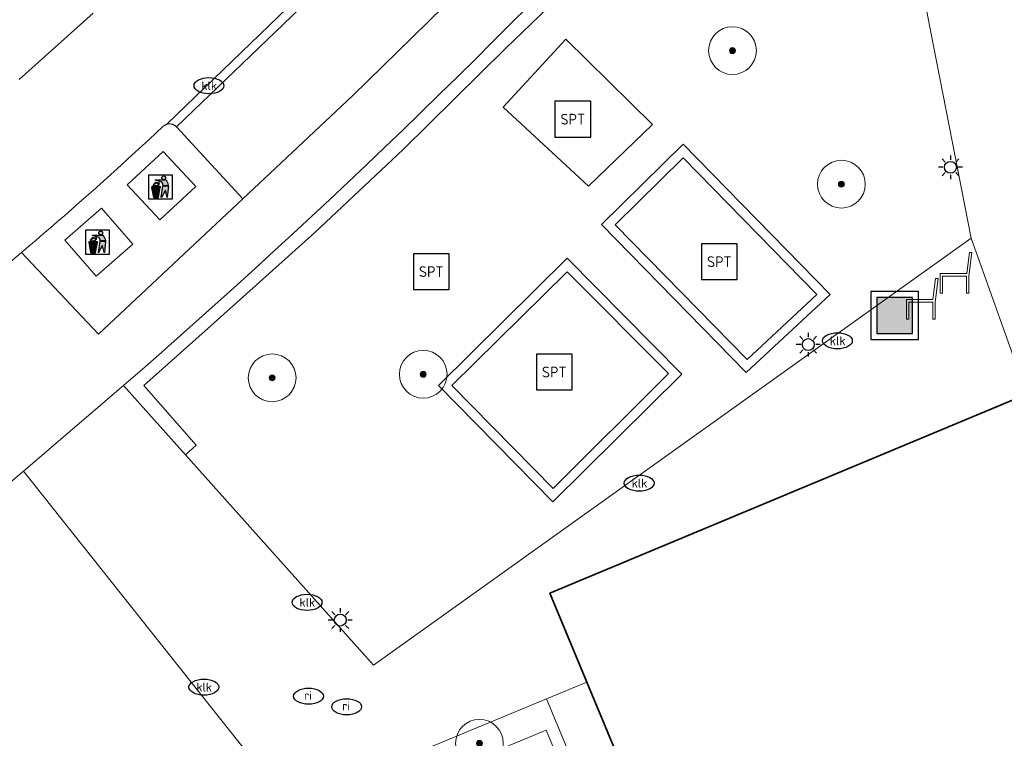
# Model space of a CAD drawing. Header units: metres. Extents: x 103671 to 105190, y 427150 to 429171.
# Tile 122 of 256: x 104540 to 104582, y 427323 to 427353. Entities that reach past the tile are written whole.
import ezdxf
from ezdxf.enums import TextEntityAlignment as Align

# ---------------------------------------------------------------- set-up
doc = ezdxf.new("R2010")
doc.units = ezdxf.units.M
for name, color, linetype, lineweight in [('B-WE-GR-BOOM-S', 253, 'Continuous', 25), ('B-WE-GR-HAAG-GV', 253, 'Continuous', 13), ('B-WE-IE-AFVAL APART PLAATS-S', 253, 'Continuous', 25), ('B-WE-IE-MEUBILAIR-S', 253, 'Continuous', 25), ('B-WE-IE-MEUBILAIR_WEGMEUBILAIR-S', 253, 'Continuous', 25), ('B-WE-IE-MEUBILAIR_WEGMEUBILAIR_AFVALBAK-S', 253, 'Continuous', 25), ('B-WE-OG-BEBOUWING-GV', 253, 'Continuous', 35), ('B-WE-OG-TERREIN_BEGROEID-GV', 253, 'Continuous', 18), ('B-WE-OG-TERREIN_ONBEGROEID_ZAND-GV', 253, 'Continuous', 18), ('B-WE-VH-GESLOTENVERHARDING_BETON-GV', 253, 'Continuous', 18), ('B-WE-VH-GESLOTENVERHARDING_KUNSTSTOF-GV', 253, 'Continuous', 18), ('B-WE-VH-ONVERHARD_ZAND-GV', 253, 'Continuous', 18), ('B-WE-VH-OPENVERHARDING-GV', 253, 'Continuous', 18), ('B-WE-VH-OPENVERHARDING_BETONSTRAATSTEEN-GV', 253, 'Continuous', 18), ('B-WE-VH-OPENVERHARDING_STRAATBAKSTEEN-GV', 253, 'Continuous', 18), ('B-WE-VH-OPENVERHARDING_TEGEL-GV', 253, 'Continuous', 18)]:
    doc.layers.add(name, color=color, linetype=linetype, lineweight=lineweight)
doc.styles.add('NLCS-ISO', font='NLCS-ISO.ttf')

# ---------------------------------------------------------------- blocks, each defined once
blk = doc.blocks.new('SIE-AFVAL APART PLAATS-SO')
h = blk.add_hatch(color=256)
h.dxf.hatch_style = 1
h.paths.add_polyline_path([(-0.09, 0.07), (-1.76, 0.07, 0.819081), (-1.79, -0.09), (-1.4, -2.19, 0.36153), (-1.37, -2.21), (-0.47, -2.21, 0.36153), (-0.44, -2.19), (-0.05, -0.09, 0.819081)])
h.paths.add_polyline_path([(-0.16, -0.1), (-0.2, -0.33), (-0.49, -0.33), (-0.47, -0.1)], flags=16)
h.paths.add_polyline_path([(-0.55, -0.1), (-0.58, -0.33), (-0.87, -0.33), (-0.87, -0.1)], flags=16)
h.paths.add_polyline_path([(-0.22, -0.42), (-0.27, -0.73), (-0.53, -0.73), (-0.5, -0.42)], flags=16)
h.paths.add_polyline_path([(-0.58, -0.42), (-0.61, -0.73), (-0.87, -0.73), (-0.87, -0.42)], flags=16)
h.paths.add_polyline_path([(-0.95, -0.1), (-0.95, -0.33), (-1.27, -0.33), (-1.29, -0.1)], flags=16)
h.paths.add_polyline_path([(-0.95, -0.42), (-0.95, -0.73), (-1.23, -0.73), (-1.26, -0.42)], flags=16)
h.paths.add_polyline_path([(-0.29, -0.83), (-0.34, -1.09), (-0.56, -1.09), (-0.54, -0.83)], flags=16)
h.paths.add_polyline_path([(-0.62, -0.83), (-0.65, -1.09), (-0.87, -1.09), (-0.87, -0.83)], flags=16)
h.paths.add_polyline_path([(-0.95, -0.83), (-0.95, -1.09), (-1.2, -1.09), (-1.22, -0.83)], flags=16)
h.paths.add_polyline_path([(-1.35, -0.33), (-1.64, -0.33), (-1.69, -0.1), (-1.37, -0.1)], flags=16)
h.paths.add_polyline_path([(-1.34, -0.42), (-1.31, -0.73), (-1.57, -0.73), (-1.63, -0.42)], flags=16)
h.paths.add_polyline_path([(-0.36, -1.18), (-0.41, -1.44), (-0.6, -1.44), (-0.57, -1.18)], flags=16)
h.paths.add_polyline_path([(-0.65, -1.18), (-0.68, -1.44), (-0.87, -1.44), (-0.87, -1.18)], flags=16)
h.paths.add_polyline_path([(-1.3, -0.83), (-1.28, -1.09), (-1.5, -1.09), (-1.55, -0.83)], flags=16)
h.paths.add_polyline_path([(-0.95, -1.18), (-0.95, -1.44), (-1.17, -1.44), (-1.19, -1.18)], flags=16)
h.paths.add_polyline_path([(-0.42, -1.53), (-0.47, -1.79), (-0.63, -1.79), (-0.6, -1.53)], flags=16)
h.paths.add_polyline_path([(-1.27, -1.18), (-1.25, -1.44), (-1.44, -1.44), (-1.49, -1.18)], flags=16)
h.paths.add_polyline_path([(-0.69, -1.53), (-0.71, -1.79), (-0.87, -1.79), (-0.87, -1.53)], flags=16)
h.paths.add_polyline_path([(-0.95, -1.53), (-0.95, -1.79), (-1.13, -1.79), (-1.16, -1.53)], flags=16)
h.paths.add_polyline_path([(-1.24, -1.53), (-1.22, -1.79), (-1.37, -1.79), (-1.42, -1.53)], flags=16)
h.paths.add_polyline_path([(-0.49, -1.89), (-0.53, -2.13), (-0.66, -2.13), (-0.64, -1.89)], flags=16)
h.paths.add_polyline_path([(-0.72, -1.89), (-0.74, -2.13), (-0.87, -2.13), (-0.87, -1.89)], flags=16)
h.paths.add_polyline_path([(-0.95, -1.89), (-0.95, -2.13), (-1.1, -2.13), (-1.12, -1.89)], flags=16)
h.paths.add_polyline_path([(-1.21, -1.89), (-1.18, -2.13), (-1.31, -2.13), (-1.35, -1.89)], flags=16)
h.paths.add_polyline_path([(-0.19, 0.78, -0.01173), (-0.3, 0.78, -0.148797), (-0.42, 1.03, -0.136076), (-0.69, 0.87), (-0.78, 0.85, -0.038293), (-1.14, 0.96), (-1.19, 0.81, -0.243822), (-1.56, 0.45, 0.344326), (-1, 0.22, -0.139345), (-0.6, 0.22, 0.618436), (-0.56, 0.27, -0.441494), (-0.47, 0.44, 0.309048)])
h.paths.add_polyline_path([(-0.49, 0.51, 0.351556), (-0.64, 0.31, 0.121061), (-1.02, 0.29, -0.288745), (-1.45, 0.42, 0.203599), (-1.12, 0.79), (-1.09, 0.87, 0.083075), (-0.28, 0.71, -0.242261)], flags=16)
h.paths.add_polyline_path([(-0.4, 0.79, -0.023345), (-0.63, 0.82, 0.07081), (-0.46, 0.9, 0.059965)], flags=16)
h.paths.add_polyline_path([(1.12, 1.48), (-1.07, 1.48, 0.860559), (-1.08, 1.42), (0.29, 1, -0.146703), (0.53, 0.28, 0.421968), (0.56, 0.25), (1.6, 0.31, 0.450293), (1.63, 0.34, 0.122241)])
h.paths.add_polyline_path([(0.26, 1.93, 1), (1.07, 1.93, 1)])
h.paths.add_polyline_path([(1.65, 0.15, 0.429303), (1.62, 0.18), (0.55, 0.23, 0.38429), (0.51, 0.2), (0.16, -2.16, 0.83726), (0.22, -2.18), (0.99, -0.78, -0.688204), (1.05, -0.78), (1.36, -2.14, 0.84934), (1.42, -2.14)])
for p, q in [((-0.09, 0.07), (-1.76, 0.07)), ((-1.4, -2.19), (-1.79, -0.09)), ((-1.37, -0.1), (-1.69, -0.1)), ((-1.64, -0.33), (-1.69, -0.1)), ((-1.64, -0.33), (-1.35, -0.33)), ((-1.63, -0.42), (-1.34, -0.42)), ((-1.57, -0.73), (-1.63, -0.42)), ((-1.57, -0.73), (-1.31, -0.73)), ((-1.55, -0.83), (-1.3, -0.83)), ((-1.5, -1.09), (-1.55, -0.83)), ((-1.5, -1.09), (-1.28, -1.09)), ((-1.49, -1.18), (-1.27, -1.18)), ((-1.44, -1.44), (-1.49, -1.18)), ((-1.44, -1.44), (-1.25, -1.44)), ((-1.42, -1.53), (-1.24, -1.53)), ((-1.37, -1.79), (-1.42, -1.53)), ((-1.37, -1.79), (-1.22, -1.79)), ((-1.31, -2.13), (-1.35, -1.89)), ((-1.35, -1.89), (-1.21, -1.89)), ((-0.95, -0.1), (-1.29, -0.1)), ((-1.27, -0.33), (-0.95, -0.33)), ((-1.26, -0.42), (-0.95, -0.42)), ((-1.23, -0.73), (-0.95, -0.73)), ((-1.22, -0.83), (-0.95, -0.83)), ((-1.2, -1.09), (-0.95, -1.09)), ((-1.19, -1.18), (-0.95, -1.18)), ((-1.17, -1.44), (-0.95, -1.44)), ((-1.16, -1.53), (-0.95, -1.53)), ((-1.13, -1.79), (-0.95, -1.79)), ((-1.12, -1.89), (-0.95, -1.89)), ((-0.95, -0.1), (-0.95, -0.33)), ((-0.95, -0.42), (-0.95, -0.73)), ((-0.95, -0.83), (-0.95, -1.09)), ((-0.95, -1.18), (-0.95, -1.44)), ((-0.95, -1.53), (-0.95, -1.79)), ((-0.95, -1.89), (-0.95, -2.13)), ((-0.87, -0.1), (-0.87, -0.33)), ((-0.55, -0.1), (-0.87, -0.1)), ((-0.87, -0.33), (-0.58, -0.33)), ((-0.87, -0.42), (-0.87, -0.73)), ((-0.87, -0.42), (-0.58, -0.42)), ((-0.87, -0.73), (-0.61, -0.73)), ((-0.87, -0.83), (-0.62, -0.83)), ((-0.87, -0.83), (-0.87, -1.09)), ((-0.87, -1.09), (-0.65, -1.09)), ((-0.87, -1.18), (-0.65, -1.18)), ((-0.87, -1.18), (-0.87, -1.44)), ((-0.87, -1.44), (-0.68, -1.44)), ((-0.87, -1.53), (-0.69, -1.53)), ((-0.87, -1.53), (-0.87, -1.79)), ((-0.87, -1.79), (-0.71, -1.79)), ((-0.87, -1.89), (-0.87, -2.13)), ((-0.87, -1.89), (-0.72, -1.89)), ((-0.64, -1.89), (-0.49, -1.89)), ((-0.63, -1.79), (-0.47, -1.79)), ((-0.6, -1.44), (-0.41, -1.44)), ((-0.6, -1.53), (-0.42, -1.53)), ((-0.57, -1.18), (-0.36, -1.18)), ((-0.56, -1.09), (-0.34, -1.09)), ((-0.54, -0.83), (-0.29, -0.83)), ((-0.53, -0.73), (-0.27, -0.73)), ((-0.53, -2.13), (-0.49, -1.89)), ((-0.5, -0.42), (-0.22, -0.42)), ((-0.49, -0.33), (-0.2, -0.33)), ((-0.16, -0.1), (-0.47, -0.1)), ((-0.47, -1.79), (-0.42, -1.53)), ((-0.44, -2.19), (-0.05, -0.09)), ((-0.41, -1.44), (-0.36, -1.18)), ((-0.34, -1.09), (-0.29, -0.83)), ((-0.27, -0.73), (-0.22, -0.42)), ((-0.2, -0.33), (-0.16, -0.1)), ((-1.37, -2.21), (-0.47, -2.21)), ((-1.31, -2.13), (-1.18, -2.13)), ((-1.1, -2.13), (-0.95, -2.13)), ((-0.87, -2.13), (-0.74, -2.13)), ((-0.66, -2.13), (-0.53, -2.13))]:
    blk.add_line(p, q)
blk.add_lwpolyline([(-2.5, -2.51), (2.5, -2.51), (2.5, 2.49), (-2.5, 2.49)], close=True)
for points in [[(-0.78, 0.85, -0.038293), (-1.14, 0.96), (-1.19, 0.81, -0.243822), (-1.56, 0.45, 0.344326), (-1, 0.22, -0.139345), (-0.6, 0.22, 0.618436), (-0.56, 0.27, -0.441494), (-0.47, 0.44, 0.309048), (-0.19, 0.78, -0.01173), (-0.3, 0.78, -0.01173)], [(-0.78, 0.85), (-0.69, 0.87, 0.136076), (-0.42, 1.03, 0.156405), (-0.29, 0.77)], [(-0.78, 0.85), (-0.69, 0.87, 0.136076), (-0.42, 1.03, 0.148797), (-0.3, 0.78, 0.148797)], [(-0.63, 0.82, 0.07081), (-0.46, 0.9, 0.059965), (-0.4, 0.79, 0.059965)], [(-0.4, 0.79, -0.023345), (-0.63, 0.82)]]:
    blk.add_lwpolyline(points, format="xyb")
for points in [[(-1.09, 0.87), (-1.12, 0.79, -0.203599), (-1.45, 0.42, 0.288745), (-1.02, 0.29, -0.121061), (-0.64, 0.31, -0.351556), (-0.49, 0.51, 0.242261), (-0.28, 0.71, -0.083075)], [(-1.07, 1.48), (1.12, 1.48, -0.122241), (1.63, 0.34, -0.450293), (1.6, 0.31), (0.56, 0.25, -0.421968), (0.53, 0.28, 0.146703), (0.29, 1), (-1.08, 1.42, -0.860559)], [(0.55, 0.23), (1.62, 0.18, -0.429303), (1.65, 0.15), (1.42, -2.14, -0.84934), (1.36, -2.14), (1.05, -0.78, 0.688204), (0.99, -0.78), (0.22, -2.18, -0.83726), (0.16, -2.16), (0.51, 0.2, -0.38429)]]:
    blk.add_lwpolyline(points, format="xyb", close=True)
for points in [[(-1.35, -0.33), (-1.37, -0.1)], [(-1.31, -0.73), (-1.34, -0.42)], [(-1.28, -1.09), (-1.3, -0.83)], [(-1.27, -0.33), (-1.29, -0.1)], [(-1.25, -1.44), (-1.27, -1.18)], [(-1.23, -0.73), (-1.26, -0.42)], [(-1.22, -1.79), (-1.24, -1.53)], [(-1.2, -1.09), (-1.22, -0.83)], [(-1.18, -2.13), (-1.21, -1.89)], [(-1.17, -1.44), (-1.19, -1.18)], [(-1.13, -1.79), (-1.16, -1.53)], [(-1.1, -2.13), (-1.12, -1.89)], [(-0.74, -2.13), (-0.72, -1.89)], [(-0.71, -1.79), (-0.69, -1.53)], [(-0.68, -1.44), (-0.65, -1.18)], [(-0.66, -2.13), (-0.64, -1.89)], [(-0.65, -1.09), (-0.62, -0.83)], [(-0.63, -1.79), (-0.6, -1.53)], [(-0.61, -0.73), (-0.58, -0.42)], [(-0.6, -1.44), (-0.57, -1.18)], [(-0.58, -0.33), (-0.55, -0.1)], [(-0.56, -1.09), (-0.54, -0.83)], [(-0.53, -0.73), (-0.5, -0.42)], [(-0.49, -0.33), (-0.47, -0.1)], [(-1.18, -2.22), (-1.18, -2.21)]]:
    blk.add_lwpolyline(points)
blk.add_circle((0.66, 1.93), 0.401)
for centre, radius, start, end in [((-1.76, -0.01), 0.0869, 90, 247.281), ((-0.09, -0.01), 0.0869, 292.719, 90), ((-1.37, -2.18), 0.0318, 190.4943, 270), ((-0.47, -2.18), 0.0318, 270, 349.5057)]:
    blk.add_arc(centre, radius, start, end)
blk = doc.blocks.new('SIE-WEG_AFVALBAK-SO')
h = blk.add_hatch(color=256)
h.dxf.hatch_style = 1
h.paths.add_polyline_path([(-1.5, -1.5), (1.5, -1.5), (1.5, 1.5), (-1.5, 1.5)])
for points in [[(-2, -2), (2, -2), (2, 2), (-2, 2)], [(-1.5, -1.5), (1.5, -1.5), (1.5, 1.5), (-1.5, 1.5)]]:
    blk.add_lwpolyline(points, close=True)
blk = doc.blocks.new('SIE-MEUBILAIR_PAAL_LICHTMAST-SO')
for points in [[(0, 1), (0, 0.625)], [(-0.625, 0), (-1, 0)], [(-0.707, 0.707), (-0.442, 0.442)], [(0.442, 0.442), (0.707, 0.707)], [(1, 0), (0.625, 0)], [(-0.707, -0.707), (-0.442, -0.442)], [(0, -0.625), (0, -1)], [(0.442, -0.442), (0.707, -0.707)]]:
    blk.add_lwpolyline(points)
blk.add_circle((0, 0), 0.5)
blk = doc.blocks.new('SIE-MEUBILAIR_PUT_RIOOLPUT-SO')
blk.add_ellipse((0, 0), major_axis=(1.25, 0), ratio=0.54)
at = {"style": 'NLCS-ISO'}
blk.add_text('ri', height=0.75, dxfattribs=at).set_placement((-0.045, 0.068), align=Align.MIDDLE_CENTER)
blk = doc.blocks.new('SIE-MEUBILAIR_PUT_KOLK-SO')
blk.add_ellipse((0, 0), major_axis=(1.25, 0), ratio=0.54)
at = {"style": 'NLCS-ISO'}
blk.add_text('klk', height=0.75, dxfattribs=at).set_placement((0.026, 0), align=Align.MIDDLE_CENTER)
blk = doc.blocks.new('SIE-WEG_SPEELTOESTEL-SO')
at = {"flags": 128}
blk.add_lwpolyline([(-3.75, -3.75), (3.75, -3.75), (3.75, 3.75), (-3.75, 3.75)], close=True, dxfattribs=at)
at = {"style": 'NLCS-ISO'}
blk.add_text('SPT', height=2.25, dxfattribs=at).set_placement((0, 0), align=Align.MIDDLE_CENTER)
blk = doc.blocks.new('SIE-WEG_ZITBANK-SO')
at = {"color": 0, "linetype": 'ByBlock', "lineweight": 18}
blk.add_lwpolyline([(-0.912, -1.631), (-0.912, -0.2), (1.088, -0.2), (1.088, -1.631), (1.288, -1.631), (1.288, -0.212), (1.536, 1.777), (1.335, 1.777), (1.113, 0), (-1.112, 0), (-1.112, -1.631)], close=True, dxfattribs=at)
blk = doc.blocks.new('SGR-BOOM_GBKN-SO')
at = {"linetype": 'ByBlock', "lineweight": 18}
h = blk.add_hatch(color=0, dxfattribs=at)
h.dxf.hatch_style = 1
edge = h.paths.add_edge_path()
edge.add_arc((0, 0), 0.25, 0, 360)
at = {"color": 0, "linetype": 'ByBlock', "lineweight": 18}
for radius in [2, 0.25]:
    blk.add_circle((0, 0), radius, dxfattribs=at)
at = {"color": 0, "linetype": 'ByBlock', "lineweight": 18, "style": 'NLCS-ISO'}
blk.add_attdef('SOORT', (2.5, 0), '', height=1.5, dxfattribs=at)

msp = doc.modelspace()

# ---------------------------------------------------------------- linework, layer by layer
at = {"layer": 'B-WE-GR-HAAG-GV', "flags": 128}
msp.add_lwpolyline([(104561.739, 427353.325), (104560.995, 427352.59), (104560.257, 427351.85), (104559.507, 427351.104), (104558.754, 427350.36), (104557.999, 427349.619), (104557.241, 427348.881), (104556.48, 427348.145), (104555.717, 427347.412), (104554.951, 427346.682), (104554.183, 427345.954), (104553.412, 427345.229), (104552.639, 427344.507), (104551.863, 427343.787), (104551.085, 427343.07), (104550.304, 427342.356), (104549.52, 427341.644), (104548.735, 427340.936), (104547.946, 427340.23), (104547.156, 427339.527), (104546.362, 427338.826), (104545.567, 427338.129), (104544.769, 427337.434), (104547.366, 427334.532), (104547.814, 427334.937), (104545.628, 427337.433), (104548.572, 427340.064), (104552.775, 427343.827), (104556.487, 427347.321), (104560.791, 427351.562), (104564.623, 427355.264)], dxfattribs=at)
msp.add_lwpolyline([(104567.827, 427311.469), (104562.49, 427324.322), (104557.373, 427322.197), (104557.412, 427322.103), (104557.836, 427321.083), (104562.477, 427323.01), (104567.351, 427311.271)], close=True, dxfattribs=at)
at = {"layer": 'B-WE-OG-BEBOUWING-GV', "flags": 128}
msp.add_lwpolyline([(104562.628, 427328.75), (104564.177, 427325.023), (104565.906, 427320.864), (104567.245, 427321.421), (104568.964, 427317.284), (104568.576, 427317.123), (104576.876, 427297.157), (104577.264, 427297.322), (104578.231, 427295.006), (104576.893, 427294.447), (104579.137, 427289.072), (104580.175, 427286.579), (104600.13, 427294.881), (104599.416, 427296.597), (104596.85, 427302.766), (104592.215, 427300.838), (104591.254, 427303.146), (104594.948, 427304.682), (104586.631, 427324.671), (104584.988, 427323.988), (104583.275, 427328.105), (104585.878, 427329.189), (104582.598, 427337.074)], close=True, dxfattribs=at)
at = {"layer": 'B-WE-OG-TERREIN_BEGROEID-GV', "flags": 128}
for points in [[(104555.243, 427325.728), (104580.277, 427343.603), (104577.792, 427356.308), (104573.311, 427355.423), (104572.64, 427358.819), (104577.128, 427359.705), (104577.126, 427359.715), (104576.582, 427359.606), (104575.511, 427364.606), (104570.696, 427360.755), (104567.044, 427357.436), (104564.623, 427355.264), (104560.791, 427351.562), (104556.487, 427347.321), (104552.775, 427343.827), (104548.572, 427340.064), (104545.628, 427337.433), (104547.814, 427334.937), (104547.366, 427334.532)], [(104563.303, 427351.935), (104566.932, 427348.359), (104564.25, 427345.783), (104560.674, 427349.095)], [(104574.363, 427341.25), (104570.854, 427337.977), (104564.79, 427344.172), (104568.214, 427347.543)], [(104568.154, 427337.919), (104562.746, 427332.568), (104557.968, 427337.44), (104563.355, 427342.768)], [(104540.577, 427333.856), (104538.286, 427331.911), (104535.979, 427329.983), (104533.657, 427328.072), (104531.32, 427326.179), (104528.968, 427324.304), (104526.601, 427322.447), (104524.22, 427320.607), (104521.824, 427318.786), (104519.414, 427316.983), (104516.991, 427315.199), (104514.554, 427313.433), (104512.103, 427311.686), (104509.639, 427309.959), (104507.162, 427308.25), (104504.673, 427306.561), (104502.171, 427304.891), (104499.656, 427303.241), (104497.13, 427301.61), (104494.591, 427300), (104492.041, 427298.409), (104492.315, 427297.838), (104542.925, 427318.92), (104550.028, 427321.964)]]:
    msp.add_lwpolyline(points, close=True, dxfattribs=at)
at = {"layer": 'B-WE-OG-TERREIN_ONBEGROEID_ZAND-GV', "flags": 128}
msp.add_lwpolyline([(104561.739, 427353.325), (104560.995, 427352.59), (104560.257, 427351.85), (104559.507, 427351.104), (104558.754, 427350.36), (104557.999, 427349.619), (104557.241, 427348.881), (104556.48, 427348.145), (104555.717, 427347.412), (104554.951, 427346.682), (104554.183, 427345.954), (104553.412, 427345.229), (104552.639, 427344.507), (104551.863, 427343.787), (104551.085, 427343.07), (104550.304, 427342.356), (104549.52, 427341.644), (104548.735, 427340.936), (104547.946, 427340.23), (104547.156, 427339.527), (104546.362, 427338.826), (104545.567, 427338.129), (104544.769, 427337.434), (104547.366, 427334.532), (104547.814, 427334.937), (104545.628, 427337.433), (104548.572, 427340.064), (104552.775, 427343.827), (104556.487, 427347.321), (104560.791, 427351.562), (104564.623, 427355.264)], dxfattribs=at)
at = {"layer": 'B-WE-VH-GESLOTENVERHARDING_BETON-GV', "flags": 128}
for points in [[(104546.432, 427347.238), (104544.932, 427345.837), (104546.298, 427344.375), (104547.797, 427345.776)], [(104543.85, 427344.865), (104542.314, 427343.528), (104543.626, 427342.019), (104545.163, 427343.355)]]:
    msp.add_lwpolyline(points, close=True, dxfattribs=at)
at = {"layer": 'B-WE-VH-GESLOTENVERHARDING_KUNSTSTOF-GV', "flags": 128}
for points in [[(104563.303, 427351.935), (104560.674, 427349.095), (104564.25, 427345.783), (104566.932, 427348.359)], [(104573.803, 427341.252), (104568.217, 427346.974), (104565.366, 427344.169), (104570.891, 427338.523)], [(104563.356, 427342.195), (104558.528, 427337.433), (104562.767, 427333.124), (104567.591, 427337.939)]]:
    msp.add_lwpolyline(points, close=True, dxfattribs=at)
at = {"layer": 'B-WE-VH-ONVERHARD_ZAND-GV', "flags": 128}
msp.add_lwpolyline([(104567.827, 427311.469), (104562.49, 427324.322), (104557.373, 427322.197), (104557.412, 427322.103), (104557.836, 427321.083), (104562.477, 427323.01), (104567.351, 427311.271)], close=True, dxfattribs=at)
at = {"layer": 'B-WE-VH-OPENVERHARDING-GV', "flags": 128}
for points in [[(104589.686, 427339.791), (104578.345, 427367.406), (104575.969, 427365.636), (104577.126, 427359.715), (104577.128, 427359.705), (104577.242, 427359.728), (104577.913, 427356.332), (104577.792, 427356.308), (104580.277, 427343.603), (104582.598, 427337.074)], [(104555.926, 427357.395), (104546.605, 427348.392), (104546.587, 427348.374), (104546.608, 427348.379), (104546.629, 427348.384), (104546.65, 427348.387), (104546.672, 427348.389), (104546.695, 427348.39), (104546.717, 427348.39), (104546.74, 427348.388), (104546.762, 427348.385), (104546.784, 427348.381), (104546.807, 427348.376), (104546.828, 427348.369), (104546.85, 427348.361), (104546.871, 427348.352), (104546.891, 427348.342), (104546.91, 427348.33), (104546.929, 427348.318), (104546.947, 427348.305), (104546.963, 427348.291), (104546.979, 427348.276), (104546.994, 427348.261), (104555.968, 427356.893)], [(104558.813, 427353.929), (104554.369, 427349.572), (104549.764, 427345.25), (104543.724, 427339.581), (104540.504, 427343.012), (104533.904, 427337.441)], [(104538.286, 427331.911), (104540.577, 427333.856), (104544.769, 427337.434), (104545.567, 427338.129), (104546.362, 427338.826), (104547.156, 427339.527), (104547.946, 427340.23), (104548.735, 427340.936), (104549.52, 427341.644), (104550.304, 427342.356), (104551.085, 427343.07), (104551.863, 427343.787), (104552.639, 427344.507), (104553.412, 427345.229), (104554.183, 427345.954), (104554.951, 427346.682), (104555.717, 427347.412), (104556.48, 427348.145), (104557.241, 427348.881), (104557.999, 427349.619), (104558.754, 427350.36), (104559.507, 427351.104), (104560.257, 427351.85), (104560.995, 427352.59), (104561.739, 427353.325)]]:
    msp.add_lwpolyline(points, dxfattribs=at)
at = {"layer": 'B-WE-VH-OPENVERHARDING_BETONSTRAATSTEEN-GV', "flags": 128}
for points in [[(104533.904, 427337.441), (104540.504, 427343.012), (104540.806, 427343.268), (104541.108, 427343.525), (104541.409, 427343.783), (104541.71, 427344.042), (104542.009, 427344.301), (104542.309, 427344.561), (104542.607, 427344.822), (104542.905, 427345.084), (104543.202, 427345.346), (104543.499, 427345.609), (104543.794, 427345.873), (104544.09, 427346.138), (104544.384, 427346.403), (104544.678, 427346.669), (104544.971, 427346.936), (104545.263, 427347.204), (104545.555, 427347.472), (104545.846, 427347.742), (104546.136, 427348.011), (104546.426, 427348.282), (104546.433, 427348.288), (104546.44, 427348.294), (104546.447, 427348.3), (104546.454, 427348.306), (104546.462, 427348.312), (104546.47, 427348.317), (104546.477, 427348.322), (104546.485, 427348.327), (104546.493, 427348.332), (104546.501, 427348.337), (104546.509, 427348.342), (104546.518, 427348.346), (104546.526, 427348.35), (104546.535, 427348.354), (104546.543, 427348.358), (104546.552, 427348.362), (104546.561, 427348.365), (104546.569, 427348.368), (104546.578, 427348.371), (104546.587, 427348.374), (104546.605, 427348.392), (104555.926, 427357.395)], [(104543.506, 427353.023), (104540.401, 427350.244)], [(104540.401, 427350.244), (104543.506, 427353.023)]]:
    msp.add_lwpolyline(points, dxfattribs=at)
for points in [[(104558.813, 427353.929), (104555.968, 427356.893), (104546.994, 427348.261), (104549.764, 427345.25), (104554.369, 427349.572)], [(104549.764, 427345.25), (104546.994, 427348.261), (104546.979, 427348.276), (104546.963, 427348.291), (104546.947, 427348.305), (104546.929, 427348.318), (104546.91, 427348.33), (104546.891, 427348.342), (104546.871, 427348.352), (104546.85, 427348.361), (104546.828, 427348.369), (104546.807, 427348.376), (104546.784, 427348.381), (104546.762, 427348.385), (104546.74, 427348.388), (104546.717, 427348.39), (104546.695, 427348.39), (104546.672, 427348.389), (104546.65, 427348.387), (104546.629, 427348.384), (104546.608, 427348.379), (104546.587, 427348.374), (104546.578, 427348.371), (104546.569, 427348.368), (104546.561, 427348.365), (104546.552, 427348.362), (104546.543, 427348.358), (104546.535, 427348.354), (104546.526, 427348.35), (104546.518, 427348.346), (104546.509, 427348.342), (104546.501, 427348.337), (104546.493, 427348.332), (104546.485, 427348.327), (104546.477, 427348.322), (104546.47, 427348.317), (104546.462, 427348.312), (104546.454, 427348.306), (104546.447, 427348.3), (104546.44, 427348.294), (104546.433, 427348.288), (104546.426, 427348.282), (104546.136, 427348.011), (104545.846, 427347.742), (104545.555, 427347.472), (104545.263, 427347.204), (104544.971, 427346.936), (104544.678, 427346.669), (104544.384, 427346.403), (104544.09, 427346.138), (104543.794, 427345.873), (104543.499, 427345.609), (104543.202, 427345.346), (104542.905, 427345.084), (104542.607, 427344.822), (104542.309, 427344.561), (104542.009, 427344.301), (104541.71, 427344.042), (104541.409, 427343.783), (104541.108, 427343.525), (104540.806, 427343.268), (104540.504, 427343.012), (104543.724, 427339.581)], [(104574.363, 427341.25), (104568.214, 427347.543), (104564.79, 427344.172), (104570.854, 427337.977)], [(104544.932, 427345.837), (104546.432, 427347.238), (104547.797, 427345.776), (104546.298, 427344.375)], [(104573.803, 427341.252), (104570.891, 427338.523), (104565.366, 427344.169), (104568.217, 427346.974)], [(104543.85, 427344.865), (104545.163, 427343.355), (104543.626, 427342.019), (104542.314, 427343.528)], [(104580.277, 427343.603), (104555.243, 427325.728), (104547.366, 427334.532), (104544.769, 427337.434), (104540.577, 427333.856), (104550.028, 427321.964), (104542.925, 427318.92), (104492.315, 427297.838), (104493.181, 427295.752), (104543.457, 427316.621), (104544.87, 427317.207), (104546.67, 427317.753), (104551.773, 427319.872), (104551.815, 427319.771), (104557.412, 427322.103), (104557.373, 427322.197), (104562.49, 427324.322), (104564.177, 427325.023), (104562.628, 427328.75), (104582.598, 427337.074)], [(104568.154, 427337.919), (104563.355, 427342.768), (104557.968, 427337.44), (104562.746, 427332.568)], [(104563.356, 427342.195), (104567.591, 427337.939), (104562.767, 427333.124), (104558.528, 427337.433)]]:
    msp.add_lwpolyline(points, close=True, dxfattribs=at)
at = {"layer": 'B-WE-VH-OPENVERHARDING_STRAATBAKSTEEN-GV', "flags": 128}
msp.add_lwpolyline([(104567.351, 427311.271), (104562.477, 427323.01), (104557.836, 427321.083), (104562.705, 427309.358)], close=True, dxfattribs=at)
at = {"layer": 'B-WE-VH-OPENVERHARDING_TEGEL-GV', "flags": 128}
msp.add_lwpolyline([(104568.576, 427317.123), (104568.964, 427317.284), (104567.245, 427321.421), (104565.906, 427320.864), (104564.177, 427325.023), (104562.49, 427324.322), (104567.827, 427311.469), (104567.351, 427311.271), (104568.188, 427309.256), (104568.426, 427309.354), (104568.664, 427309.453), (104573.4, 427298.047), (104573.162, 427297.948), (104572.925, 427297.85), (104573.739, 427295.888), (104573.977, 427295.987), (104574.215, 427296.085), (104578.458, 427285.866), (104580.175, 427286.579), (104579.137, 427289.072), (104576.893, 427294.447), (104578.231, 427295.006), (104577.264, 427297.322), (104576.876, 427297.157)], close=True, dxfattribs=at)

# ---------------------------------------------------------------- block references
at = {"layer": 'B-WE-GR-BOOM-S', "xscale": 0.5, "yscale": 0.5, "zscale": 0.5}
for p in [(104570.276, 427351.458), (104574.837, 427345.867), (104550.998, 427337.76), (104557.325, 427337.907), (104559.679, 427322.458)]:
    msp.add_blockref('SGR-BOOM_GBKN-SO', p, dxfattribs=at)
at = {"layer": 'B-WE-IE-AFVAL APART PLAATS-S', "xscale": 0.2, "yscale": 0.2, "zscale": 0.2}
for p in [(104546.323, 427345.749), (104543.687, 427343.438)]:
    msp.add_blockref('SIE-AFVAL APART PLAATS-SO', p, dxfattribs=at)
at = {"layer": 'B-WE-IE-MEUBILAIR-S', "xscale": 0.5, "yscale": 0.5, "zscale": 0.5}
for name, p in [('SIE-MEUBILAIR_PUT_KOLK-SO', (104548.35, 427349.99)), ('SIE-MEUBILAIR_PAAL_LICHTMAST-SO', (104579.405, 427346.573)), ('SIE-MEUBILAIR_PAAL_LICHTMAST-SO', (104573.448, 427339.15)), ('SIE-MEUBILAIR_PUT_KOLK-SO', (104574.67, 427339.31)), ('SIE-MEUBILAIR_PUT_KOLK-SO', (104566.37, 427333.35)), ('SIE-MEUBILAIR_PUT_KOLK-SO', (104552.46, 427328.36)), ('SIE-MEUBILAIR_PAAL_LICHTMAST-SO', (104553.849, 427327.619)), ('SIE-MEUBILAIR_PUT_KOLK-SO', (104548.14, 427324.81)), ('SIE-MEUBILAIR_PUT_RIOOLPUT-SO', (104552.523, 427324.431)), ('SIE-MEUBILAIR_PUT_RIOOLPUT-SO', (104554.117, 427323.988))]:
    msp.add_blockref(name, p, dxfattribs=at)
at = {"layer": 'B-WE-IE-MEUBILAIR_WEGMEUBILAIR-S'}
for name, p, xscale, yscale, zscale in [('SIE-WEG_SPEELTOESTEL-SO', (104563.588, 427348.587), 0.2, 0.2, 0.2), ('SIE-WEG_SPEELTOESTEL-SO', (104569.726, 427342.621), 0.2, 0.2, 0.2), ('SIE-WEG_SPEELTOESTEL-SO', (104557.661, 427342.207), 0.2, 0.2, 0.2), ('SIE-WEG_ZITBANK-SO', (104579.532, 427342.122), 0.5, 0.5, 0.5), ('SIE-WEG_ZITBANK-SO', (104578.117, 427341.032), 0.5, 0.5, 0.5), ('SIE-WEG_SPEELTOESTEL-SO', (104562.813, 427338.001), 0.2, 0.2, 0.2)]:
    msp.add_blockref(name, p, dxfattribs=dict(at, xscale=xscale, yscale=yscale, zscale=zscale))
at = {"layer": 'B-WE-IE-MEUBILAIR_WEGMEUBILAIR_AFVALBAK-S', "xscale": 0.5, "yscale": 0.5, "zscale": 0.5}
msp.add_blockref('SIE-WEG_AFVALBAK-SO', (104577.066, 427340.367), dxfattribs=at)

doc.saveas('drawing.dxf')
